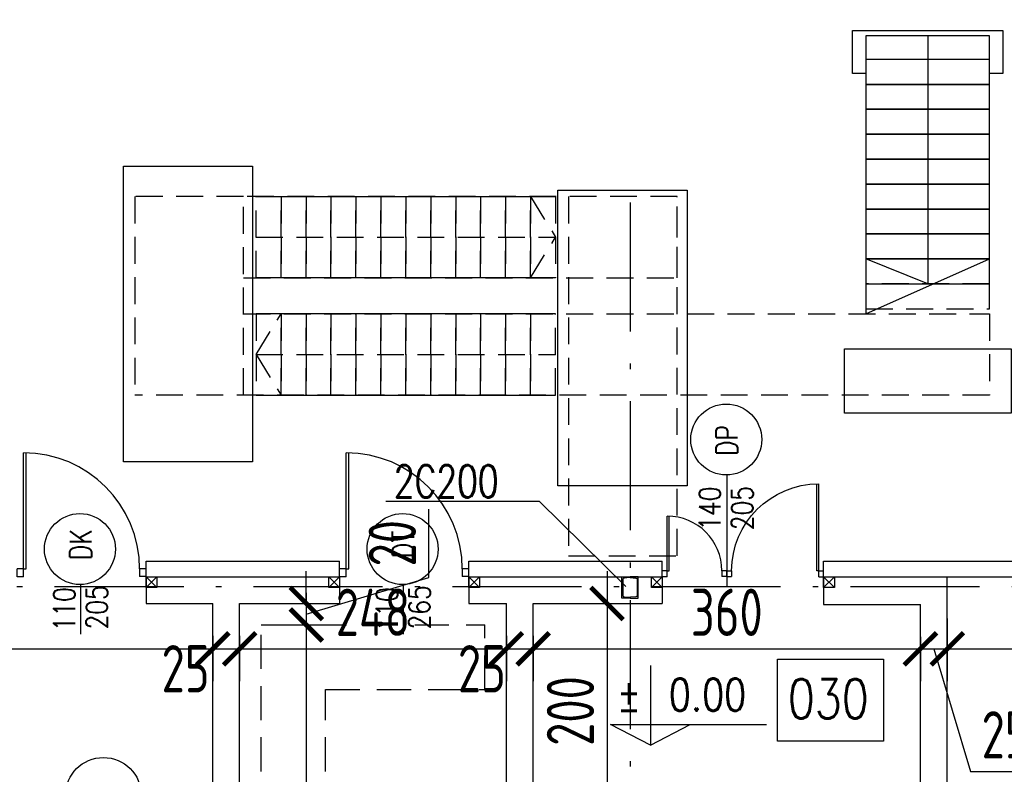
# Model space of a CAD drawing. Extents: x 153948 to 285449, y -89387 to -60195.
# Tile 49 of 101: x 249353 to 250268, y -75014 to -74312. Entities that reach past the tile are written whole.
import ezdxf
from ezdxf.enums import TextEntityAlignment as Align

# ---------------------------------------------------------------- set-up
doc = ezdxf.new("R2010")
doc.units = 0
doc.header["$LTSCALE"] = 100
doc.header["$MEASUREMENT"] = 0
doc.header["$PDMODE"] = 1
for name, pattern in [('ACAD_ISO10W100', [18.5, 12, -3, 0.5, -3]), ('DASHED2', [0.375, 0.25, -0.125]), ('HIDDEN2', [4.7625, 3.175, -1.5875])]:
    doc.linetypes.add(name, pattern=pattern)
doc.layers.get('0').update_dxf_attribs({"linetype": 'CONTINUOUS'})
doc.layers.get('DEFPOINTS').update_dxf_attribs({"linetype": 'CONTINUOUS'})
for name, color, linetype in [('1', 2, 'CONTINUOUS'), ('A-BUD-OP', 3, 'CONTINUOUS'), ('ALUMINIUM', 5, 'CONTINUOUS'), ('CEGLA', 4, 'CONTINUOUS'), ('DRZWI', 5, 'CONTINUOUS'), ('K-STA', 2, 'CONTINUOUS'), ('OPIS-POM', 2, 'CONTINUOUS'), ('OSIE', 8, 'ACAD_ISO10W100'), ('PANELE', 3, 'CONTINUOUS'), ('R-----OP', 2, 'CONTINUOUS'), ('SCHODY', 2, 'CONTINUOUS'), ('TEXT', 11, 'CONTINUOUS'), ('WIDOK', 11, 'CONTINUOUS'), ('WYMIARY', 1, 'CONTINUOUS')]:
    doc.layers.add(name, color=color, linetype=linetype)
doc.styles.add('DYBY-NORMALNY-0-8-N', font='ROMANS.SHX', dxfattribs={"width": 0.8})
doc.styles.add('STYLE2', font='isocp.shx', dxfattribs={"width": 0.8})
doc.styles.add('TXT3', font='SIMPLEX.SHX', dxfattribs={"width": 0.75, "height": 40})
doc.dimstyles.new('KRESKI_100', dxfattribs={"dimscale": 20, "dimtxt": 2.2, "dimasz": 1.5, "dimexe": 1.5, "dimexo": 1.5, "dimgap": 0.6, "dimtad": 1, "dimdec": 1, "dimrnd": 0.5, "dimdsep": 46, "dimtxsty": 'STYLE2', "dimblk1": 'ARCHTICK', "dimblk2": 'ARCHTICK', "dimsah": 1, "dimcen": 2.5, "dimdle": 1.5, "dimclrd": 10, "dimclre": 10, "dimclrt": 15, "dimadec": 0, "dimazin": 0, "dimtfac": 1, "dimtdec": 1, "dimtmove": 1, "dimatfit": 3, "dimldrblk": 'ARCHTICK', "dimfxl": 1.5, "dimfxlon": 1, "dimtolj": 1, "dimtzin": 0, "dimarcsym": 0})

# ---------------------------------------------------------------- blocks, each defined once
blk = doc.blocks.new('SC200X2')
at = {"layer": '1'}
for points in [[(-10, 7.5), (-10, 0), (-9.7, 0, 0.391021), (-9.11, 0.55), (-8.71, 5.56, -0.391021), (-7.56, 6.62), (7.56, 6.62, -0.391021), (8.71, 5.56), (9.11, 0.55, 0.391021), (9.7, 0), (10, 0), (10, 7.5)], [(-10, -7.5), (-10, 0), (-9.7, 0, -0.391021), (-9.11, -0.55), (-8.71, -5.56, 0.391021), (-7.56, -6.62), (7.56, -6.62, 0.391021), (8.71, -5.56), (9.11, -0.55, -0.391021), (9.7, 0), (10, 0), (10, -7.5)]]:
    blk.add_lwpolyline(points, format="xyb", close=True, dxfattribs=at)
blk = doc.blocks.new('D100')
at = {"layer": 'ALUMINIUM'}
for p, q in [((0, 0), (0, -6)), ((0, 0), (5, 0)), ((5, -5.96), (5, 0)), ((95.02, 0.04), (100.02, 0.04)), ((95.02, 0.04), (95.02, -5.96)), ((100.02, 0.04), (100.02, -5.96)), ((0, -6), (5, -6)), ((93, -5.96), (93, -95.93)), ((95.02, -5.96), (93, -5.96)), ((95, -5.96), (95, -95.96)), ((95.02, -5.96), (100.02, -5.96))]:
    blk.add_line(p, q, dxfattribs=at)
blk.add_arc((95, -5.96), 90, 180, 270, dxfattribs=at)
blk = doc.blocks.new('D90')
at = {"layer": 'ALUMINIUM'}
for p, q in [((-4.5, 0), (0, 0)), ((0, 0), (0, -5.4)), ((-90.02, -0.04), (-90.02, -5.44)), ((-90.02, -0.04), (-85.52, -0.04)), ((-90.02, -5.44), (-85.52, -5.44)), ((-85.52, -5.4), (-85.52, -0.04)), ((-6.32, -5.4), (-6.32, -86.38)), ((-4.5, -5.4), (-6.32, -5.4)), ((-4.52, -5.4), (-4.52, -86.4)), ((-4.5, 0), (-4.5, -5.4)), ((-4.5, -5.4), (0, -5.4))]:
    blk.add_line(p, q, dxfattribs=at)
blk.add_arc((-4.52, -5.4), 81, 180, 270, dxfattribs=at)
blk = doc.blocks.new('_ARCHTICK')
at = {"color": 0, "linetype": 'ByBlock', "const_width": 0.15}
blk.add_lwpolyline([(-0.5, -0.5), (0.5, 0.5)], dxfattribs=at)
blk = doc.blocks.new('*D81')
at = {"layer": 'DEFPOINTS', "color": 0, "ltscale": 0.1, "transparency": 16777216}
for p in [(260307.9, -71946.96), (248692.9, -74816.05), (260307.9, -74816.05)]:
    blk.add_point(p, dxfattribs=at)
at = {"layer": 'WYMIARY', "color": 10, "lineweight": -2, "ltscale": 0.1, "transparency": 16777216}
for p, q in [((248692.9, -71976.96), (248692.9, -71916.96)), ((260307.9, -71976.96), (260307.9, -71916.96)), ((248662.9, -71946.96), (260337.9, -71946.96))]:
    blk.add_line(p, q, dxfattribs=at)
at = {"layer": 'WYMIARY', "color": 10, "lineweight": -2, "ltscale": 0.1, "transparency": 16777216, "xscale": 30, "yscale": 30, "zscale": 30, "rotation": 180}
blk.add_blockref('_ARCHTICK', (248692.9, -71946.96), dxfattribs=at)
at = {"layer": 'WYMIARY', "color": 10, "lineweight": -2, "ltscale": 0.1, "transparency": 16777216, "xscale": 30, "yscale": 30, "zscale": 30}
blk.add_blockref('_ARCHTICK', (260307.9, -71946.96), dxfattribs=at)
at = {"layer": 'WYMIARY', "color": 15, "ltscale": 0.1, "transparency": 16777216, "insert": (254500.4, -71912.96), "char_height": 44, "attachment_point": 5, "style": 'STYLE2'}
blk.add_mtext('\\A1;11615', dxfattribs=at)
blk = doc.blocks.new('*D116')
at = {"layer": 'DEFPOINTS', "color": 0, "ltscale": 0.1, "transparency": 16777216}
for p in [(250520.4, -72186.96), (250520.4, -72266.96), (249920.4, -74482.32)]:
    blk.add_point(p, dxfattribs=at)
at = {"layer": 'WYMIARY', "color": 10, "lineweight": -2, "ltscale": 0.1, "transparency": 16777216}
for p, q in [((249920.4, -72216.96), (249920.4, -72156.96)), ((250520.4, -72216.96), (250520.4, -72156.96)), ((249890.4, -72186.96), (250550.4, -72186.96))]:
    blk.add_line(p, q, dxfattribs=at)
at = {"layer": 'WYMIARY', "color": 10, "lineweight": -2, "ltscale": 0.1, "transparency": 16777216, "xscale": 30, "yscale": 30, "zscale": 30, "rotation": 180}
blk.add_blockref('_ARCHTICK', (249920.4, -72186.96), dxfattribs=at)
at = {"layer": 'WYMIARY', "color": 10, "lineweight": -2, "ltscale": 0.1, "transparency": 16777216, "xscale": 30, "yscale": 30, "zscale": 30}
blk.add_blockref('_ARCHTICK', (250520.4, -72186.96), dxfattribs=at)
at = {"layer": 'WYMIARY', "color": 15, "ltscale": 0.1, "transparency": 16777216, "insert": (250220.4, -72152.96), "char_height": 44, "attachment_point": 5, "style": 'STYLE2'}
blk.add_mtext('\\A1;600', dxfattribs=at)
blk = doc.blocks.new('*D138')
at = {"layer": 'DEFPOINTS', "color": 0, "ltscale": 0.1, "transparency": 16777216}
for p in [(248732.4, -74855.55), (249532.4, -74855.49), (249532.4, -74897.7)]:
    blk.add_point(p, dxfattribs=at)
at = {"layer": 'WYMIARY', "color": 10, "lineweight": -2, "ltscale": 0.1, "transparency": 16777216}
for p, q in [((248732.4, -74885.55), (248732.4, -74927.7)), ((249532.4, -74885.49), (249532.4, -74927.7)), ((248702.4, -74897.7), (249562.4, -74897.7))]:
    blk.add_line(p, q, dxfattribs=at)
at = {"layer": 'WYMIARY', "color": 10, "lineweight": -2, "ltscale": 0.1, "transparency": 16777216, "xscale": 30, "yscale": 30, "zscale": 30, "rotation": 180}
blk.add_blockref('_ARCHTICK', (248732.4, -74897.7), dxfattribs=at)
at = {"layer": 'WYMIARY', "color": 10, "lineweight": -2, "ltscale": 0.1, "transparency": 16777216, "xscale": 30, "yscale": 30, "zscale": 30}
blk.add_blockref('_ARCHTICK', (249532.4, -74897.7), dxfattribs=at)
at = {"layer": 'WYMIARY', "color": 15, "ltscale": 0.1, "transparency": 16777216, "insert": (249132.4, -74863.7), "char_height": 44, "attachment_point": 5, "style": 'STYLE2'}
blk.add_mtext('\\A1;800', dxfattribs=at)
blk = doc.blocks.new('*D139')
at = {"layer": 'DEFPOINTS', "color": 0, "ltscale": 0.1, "transparency": 16777216}
for p in [(249532.4, -74855.49), (249557.4, -74855.49), (249557.4, -74897.7)]:
    blk.add_point(p, dxfattribs=at)
at = {"layer": 'WYMIARY', "color": 10, "lineweight": -2, "ltscale": 0.1, "transparency": 16777216}
for p, q in [((249532.4, -74885.49), (249532.4, -74927.7)), ((249557.4, -74885.49), (249557.4, -74927.7)), ((249502.4, -74897.7), (249587.4, -74897.7))]:
    blk.add_line(p, q, dxfattribs=at)
at = {"layer": 'WYMIARY', "color": 10, "lineweight": -2, "ltscale": 0.1, "transparency": 16777216, "xscale": 30, "yscale": 30, "zscale": 30, "rotation": 180}
blk.add_blockref('_ARCHTICK', (249532.4, -74897.7), dxfattribs=at)
at = {"layer": 'WYMIARY', "color": 10, "lineweight": -2, "ltscale": 0.1, "transparency": 16777216, "xscale": 30, "yscale": 30, "zscale": 30}
blk.add_blockref('_ARCHTICK', (249557.4, -74897.7), dxfattribs=at)
at = {"layer": 'WYMIARY', "color": 15, "ltscale": 0.1, "transparency": 16777216, "insert": (249507.13, -74916.2), "char_height": 44, "attachment_point": 5, "style": 'STYLE2'}
blk.add_mtext('\\A1;25', dxfattribs=at)
blk = doc.blocks.new('*D140')
at = {"layer": 'DEFPOINTS', "color": 0, "ltscale": 0.1, "transparency": 16777216}
for p in [(249557.4, -74855.49), (249805.4, -74855.49), (249805.4, -74897.7)]:
    blk.add_point(p, dxfattribs=at)
at = {"layer": 'WYMIARY', "color": 10, "lineweight": -2, "ltscale": 0.1, "transparency": 16777216}
for p, q in [((249557.4, -74885.49), (249557.4, -74927.7)), ((249805.4, -74885.49), (249805.4, -74927.7)), ((249527.4, -74897.7), (249835.4, -74897.7))]:
    blk.add_line(p, q, dxfattribs=at)
at = {"layer": 'WYMIARY', "color": 10, "lineweight": -2, "ltscale": 0.1, "transparency": 16777216, "xscale": 30, "yscale": 30, "zscale": 30, "rotation": 180}
blk.add_blockref('_ARCHTICK', (249557.4, -74897.7), dxfattribs=at)
at = {"layer": 'WYMIARY', "color": 10, "lineweight": -2, "ltscale": 0.1, "transparency": 16777216, "xscale": 30, "yscale": 30, "zscale": 30}
blk.add_blockref('_ARCHTICK', (249805.4, -74897.7), dxfattribs=at)
at = {"layer": 'WYMIARY', "color": 15, "ltscale": 0.1, "transparency": 16777216, "insert": (249681.4, -74863.7), "char_height": 44, "attachment_point": 5, "style": 'STYLE2'}
blk.add_mtext('\\A1;248', dxfattribs=at)
blk = doc.blocks.new('*D141')
at = {"layer": 'DEFPOINTS', "color": 0, "ltscale": 0.1, "transparency": 16777216}
for p in [(249805.4, -74855.49), (249830.4, -74855.49), (249830.4, -74897.7)]:
    blk.add_point(p, dxfattribs=at)
at = {"layer": 'WYMIARY', "color": 10, "lineweight": -2, "ltscale": 0.1, "transparency": 16777216}
for p, q in [((249805.4, -74885.49), (249805.4, -74927.7)), ((249830.4, -74885.49), (249830.4, -74927.7)), ((249775.4, -74897.7), (249860.4, -74897.7))]:
    blk.add_line(p, q, dxfattribs=at)
at = {"layer": 'WYMIARY', "color": 10, "lineweight": -2, "ltscale": 0.1, "transparency": 16777216, "xscale": 30, "yscale": 30, "zscale": 30, "rotation": 180}
blk.add_blockref('_ARCHTICK', (249805.4, -74897.7), dxfattribs=at)
at = {"layer": 'WYMIARY', "color": 10, "lineweight": -2, "ltscale": 0.1, "transparency": 16777216, "xscale": 30, "yscale": 30, "zscale": 30}
blk.add_blockref('_ARCHTICK', (249830.4, -74897.7), dxfattribs=at)
at = {"layer": 'WYMIARY', "color": 15, "ltscale": 0.1, "transparency": 16777216, "insert": (249782.69, -74916.2), "char_height": 44, "attachment_point": 5, "style": 'STYLE2'}
blk.add_mtext('\\A1;25', dxfattribs=at)
blk = doc.blocks.new('*D142')
at = {"layer": 'DEFPOINTS', "color": 0, "ltscale": 0.1, "transparency": 16777216}
for p in [(249830.4, -74855.49), (250190.4, -74856.49), (250190.4, -74897.7)]:
    blk.add_point(p, dxfattribs=at)
at = {"layer": 'WYMIARY', "color": 10, "lineweight": -2, "ltscale": 0.1, "transparency": 16777216}
for p, q in [((249830.4, -74885.49), (249830.4, -74927.7)), ((250190.4, -74886.49), (250190.4, -74927.7)), ((249800.4, -74897.7), (250220.4, -74897.7))]:
    blk.add_line(p, q, dxfattribs=at)
at = {"layer": 'WYMIARY', "color": 10, "lineweight": -2, "ltscale": 0.1, "transparency": 16777216, "xscale": 30, "yscale": 30, "zscale": 30, "rotation": 180}
blk.add_blockref('_ARCHTICK', (249830.4, -74897.7), dxfattribs=at)
at = {"layer": 'WYMIARY', "color": 10, "lineweight": -2, "ltscale": 0.1, "transparency": 16777216, "xscale": 30, "yscale": 30, "zscale": 30}
blk.add_blockref('_ARCHTICK', (250190.4, -74897.7), dxfattribs=at)
at = {"layer": 'WYMIARY', "color": 15, "ltscale": 0.1, "transparency": 16777216, "insert": (250010.4, -74863.7), "char_height": 44, "attachment_point": 5, "style": 'STYLE2'}
blk.add_mtext('\\A1;360', dxfattribs=at)
blk = doc.blocks.new('*D143')
at = {"layer": 'DEFPOINTS', "color": 0, "ltscale": 0.1, "transparency": 16777216}
for p in [(250215.4, -74839.55), (250190.4, -74856.49), (250215.4, -74897.7)]:
    blk.add_point(p, dxfattribs=at)
at = {"layer": 'WYMIARY', "color": 10, "lineweight": -2, "ltscale": 0.1, "transparency": 16777216}
for p, q in [((250215.4, -74869.55), (250215.4, -74927.7)), ((250190.4, -74886.49), (250190.4, -74927.7)), ((250160.4, -74897.7), (250245.4, -74897.7)), ((250202.9, -74897.7), (250237.11, -75011.72)), ((250237.11, -75011.72), (250302.18, -75011.72))]:
    blk.add_line(p, q, dxfattribs=at)
at = {"layer": 'WYMIARY', "color": 10, "lineweight": -2, "ltscale": 0.1, "transparency": 16777216, "xscale": 30, "yscale": 30, "zscale": 30, "rotation": 180}
blk.add_blockref('_ARCHTICK', (250190.4, -74897.7), dxfattribs=at)
at = {"layer": 'WYMIARY', "color": 10, "lineweight": -2, "ltscale": 0.1, "transparency": 16777216, "xscale": 30, "yscale": 30, "zscale": 30}
blk.add_blockref('_ARCHTICK', (250215.4, -74897.7), dxfattribs=at)
at = {"layer": 'WYMIARY', "color": 15, "ltscale": 0.1, "transparency": 16777216, "insert": (250269.64, -74977.71), "char_height": 44, "attachment_point": 5, "style": 'STYLE2'}
blk.add_mtext('\\A1;25', dxfattribs=at)
blk = doc.blocks.new('*D144')
at = {"layer": 'DEFPOINTS', "color": 0, "ltscale": 0.1, "transparency": 16777216}
for p in [(250215.4, -74839.55), (252770.4, -74839.55), (252770.4, -74897.7)]:
    blk.add_point(p, dxfattribs=at)
at = {"layer": 'WYMIARY', "color": 10, "lineweight": -2, "ltscale": 0.1, "transparency": 16777216}
for p, q in [((250215.4, -74869.55), (250215.4, -74927.7)), ((252770.4, -74869.55), (252770.4, -74927.7)), ((250185.4, -74897.7), (252800.4, -74897.7))]:
    blk.add_line(p, q, dxfattribs=at)
at = {"layer": 'WYMIARY', "color": 10, "lineweight": -2, "ltscale": 0.1, "transparency": 16777216, "xscale": 30, "yscale": 30, "zscale": 30, "rotation": 180}
blk.add_blockref('_ARCHTICK', (250215.4, -74897.7), dxfattribs=at)
at = {"layer": 'WYMIARY', "color": 10, "lineweight": -2, "ltscale": 0.1, "transparency": 16777216, "xscale": 30, "yscale": 30, "zscale": 30}
blk.add_blockref('_ARCHTICK', (252770.4, -74897.7), dxfattribs=at)
at = {"layer": 'WYMIARY', "color": 15, "ltscale": 0.1, "transparency": 16777216, "insert": (251492.9, -74863.7), "char_height": 44, "attachment_point": 5, "style": 'STYLE2'}
blk.add_mtext('\\A1;2555', dxfattribs=at)
blk = doc.blocks.new('*D160')
at = {"layer": 'DEFPOINTS', "color": 0, "ltscale": 0.1, "transparency": 16777216}
for p in [(249557.4, -74855.49), (249577.4, -74875.49), (249619.39, -74875.49)]:
    blk.add_point(p, dxfattribs=at)
at = {"layer": 'WYMIARY', "color": 10, "lineweight": -2, "ltscale": 0.1, "transparency": 16777216}
for p, q in [((249733.4, -74831.29), (249733.4, -74767.65)), ((249619.39, -74855.49), (249619.39, -74825.49)), ((249619.39, -74865.49), (249733.4, -74831.29)), ((249589.39, -74855.49), (249649.39, -74855.49)), ((249619.39, -74855.49), (249619.39, -74875.49)), ((249619.39, -74855.49), (249619.39, -74875.49)), ((249607.4, -74875.49), (249649.39, -74875.49)), ((249619.39, -74875.49), (249619.39, -74905.49))]:
    blk.add_line(p, q, dxfattribs=at)
at = {"layer": 'WYMIARY', "color": 10, "lineweight": -2, "ltscale": 0.1, "transparency": 16777216, "xscale": 30, "yscale": 30, "zscale": 30}
for p, rotation in [((249619.39, -74855.49), 270), ((249619.39, -74875.49), 90)]:
    blk.add_blockref('_ARCHTICK', p, dxfattribs=dict(at, rotation=rotation))
at = {"layer": 'WYMIARY', "color": 15, "ltscale": 0.1, "transparency": 16777216, "insert": (249699.4, -74799.47), "char_height": 44, "attachment_point": 5, "rotation": 90, "style": 'STYLE2'}
blk.add_mtext('\\A1;20', dxfattribs=at)
blk = doc.blocks.new('*D161')
at = {"layer": 'DEFPOINTS', "color": 0, "ltscale": 0.1, "transparency": 16777216}
for p in [(249577.4, -74875.49), (249577.4, -75535.55), (249619.39, -75535.55)]:
    blk.add_point(p, dxfattribs=at)
at = {"layer": 'WYMIARY', "color": 10, "lineweight": -2, "ltscale": 0.1, "transparency": 16777216}
for p, q in [((249619.39, -74845.49), (249619.39, -75565.55)), ((249607.4, -74875.49), (249649.39, -74875.49)), ((249607.4, -75535.55), (249649.39, -75535.55))]:
    blk.add_line(p, q, dxfattribs=at)
at = {"layer": 'WYMIARY', "color": 10, "lineweight": -2, "ltscale": 0.1, "transparency": 16777216, "xscale": 30, "yscale": 30, "zscale": 30}
for p, rotation in [((249619.39, -74875.49), 90), ((249619.39, -75535.55), 270)]:
    blk.add_blockref('_ARCHTICK', p, dxfattribs=dict(at, rotation=rotation))
at = {"layer": 'WYMIARY', "color": 15, "ltscale": 0.1, "transparency": 16777216, "insert": (249585.39, -75205.52), "char_height": 44, "attachment_point": 5, "rotation": 90, "style": 'STYLE2'}
blk.add_mtext('\\A1;660', dxfattribs=at)
blk = doc.blocks.new('*D163')
at = {"layer": 'DEFPOINTS', "color": 0, "ltscale": 0.1, "transparency": 16777216}
for p in [(249830.4, -74855.49), (249830.4, -75055.49), (249899.03, -75055.49)]:
    blk.add_point(p, dxfattribs=at)
at = {"layer": 'WYMIARY', "color": 10, "lineweight": -2, "ltscale": 0.1, "transparency": 16777216}
for p, q in [((249899.03, -74825.49), (249899.03, -75085.49)), ((249869.03, -74855.49), (249929.03, -74855.49)), ((249869.03, -75055.49), (249929.03, -75055.49))]:
    blk.add_line(p, q, dxfattribs=at)
at = {"layer": 'WYMIARY', "color": 10, "lineweight": -2, "ltscale": 0.1, "transparency": 16777216, "xscale": 30, "yscale": 30, "zscale": 30}
for p, rotation in [((249899.03, -74855.49), 90), ((249899.03, -75055.49), 270)]:
    blk.add_blockref('_ARCHTICK', p, dxfattribs=dict(at, rotation=rotation))
at = {"layer": 'WYMIARY', "color": 15, "ltscale": 0.1, "transparency": 16777216, "insert": (249865.03, -74955.49), "char_height": 44, "attachment_point": 5, "rotation": 90, "style": 'STYLE2'}
blk.add_mtext('\\A1;200', dxfattribs=at)

msp = doc.modelspace()

# ---------------------------------------------------------------- linework, layer by layer
at = {"layer": 'A-BUD-OP'}
for p, q in [((249939.42, -74913.33), (249939.42, -74987.39)), ((249902.37, -74968.07), (250047.35, -74968.07)), ((249939.42, -74987.39), (249902.37, -74968.07)), ((249939.42, -74987.39), (249976.47, -74968.07))]:
    msp.add_line(p, q, dxfattribs=at)
at = {"layer": 'ALUMINIUM'}
for p, q in [((249954.92, -74825.15), (249954.92, -74774.19)), ((249956.72, -74825.15), (249956.72, -74774.22)), ((249950.4, -74830.55), (249950.4, -74825.15)), ((249954.9, -74825.15), (249950.4, -74825.15)), ((249954.9, -74830.55), (249954.9, -74825.15)), ((249954.9, -74825.15), (249956.72, -74825.15)), ((250010.38, -74825.11), (250005.88, -74825.11)), ((250005.88, -74825.15), (250005.88, -74830.51)), ((250010.38, -74830.51), (250010.38, -74825.11)), ((249954.9, -74830.55), (249950.4, -74830.55)), ((250010.38, -74830.51), (250005.88, -74830.51))]:
    msp.add_line(p, q, dxfattribs=at)
at = {"layer": 'CEGLA', "ltscale": 0.2}
for p, q in [((249470.4, -74830.49), (249470.4, -74855.49)), ((249650.4, -74830.55), (249650.4, -74855.55)), ((249770.4, -74830.55), (249770.4, -74855.55)), ((249950.4, -74830.55), (249950.4, -74855.55)), ((250100.4, -74831.55), (250100.4, -74856.55))]:
    msp.add_line(p, q, dxfattribs=at)
at = {"layer": 'CEGLA', "ltscale": 0.5}
for p, q in [((250215.4, -76110.55), (250215.4, -74830.55)), ((249470.4, -74855.49), (249532.4, -74855.49)), ((249532.4, -75555.55), (249532.4, -74855.49)), ((249557.4, -75555.55), (249557.4, -74855.49)), ((249557.4, -74855.49), (249650.4, -74855.49)), ((249770.4, -74855.49), (249805.4, -74855.49)), ((249805.4, -75555.55), (249805.4, -74855.49)), ((249830.4, -75555.55), (249830.4, -74855.49)), ((249830.4, -74855.49), (249950.4, -74855.49)), ((250100.4, -74856.49), (250190.4, -74856.49)), ((250190.4, -75555.55), (250190.4, -74856.49))]:
    msp.add_line(p, q, dxfattribs=at)
at = {"layer": 'DRZWI', "ltscale": 0.2}
msp.add_arc((249954.92, -74825.15), 50.96, 0, 90, dxfattribs=at)
at = {"layer": 'K-STA', "ltscale": 0.1}
for p, q in [((249480.4, -74840.55), (249470.4, -74830.55)), ((249480.4, -74830.55), (249470.4, -74840.55)), ((249650.4, -74840.55), (249640.4, -74830.55)), ((249650.4, -74830.55), (249640.4, -74840.55)), ((249780.4, -74840.55), (249770.4, -74830.55)), ((249780.4, -74830.55), (249770.4, -74840.55)), ((249950.4, -74830.55), (249940.4, -74840.55)), ((249950.4, -74840.55), (249940.4, -74830.55)), ((250110.4, -74830.55), (250100.4, -74840.55)), ((250110.4, -74840.55), (250100.4, -74830.55))]:
    msp.add_line(p, q, dxfattribs=at)
at = {"layer": 'K-STA'}
for points in [[(249480.4, -74840.55), (249470.4, -74840.55), (249470.4, -74830.55), (249480.4, -74830.55)], [(249650.4, -74840.55), (249640.4, -74840.55), (249640.4, -74830.55), (249650.4, -74830.55)], [(249780.4, -74840.55), (249770.4, -74840.55), (249770.4, -74830.55), (249780.4, -74830.55)], [(249950.4, -74840.55), (249940.4, -74840.55), (249940.4, -74830.55), (249950.4, -74830.55)], [(250110.4, -74840.55), (250100.4, -74840.55), (250100.4, -74830.55), (250110.4, -74830.55)]]:
    msp.add_lwpolyline(points, close=True, dxfattribs=at)
at = {"layer": 'OPIS-POM'}
msp.add_lwpolyline([(250057.54, -74907.27), (250156.21, -74907.27), (250156.21, -74983.58), (250057.54, -74983.58)], close=True, dxfattribs=at)
at = {"layer": 'OSIE', "ltscale": 0.1}
for p, q in [((249920.4, -74482.32), (249920.4, -75469.12)), ((247720.4, -74839.55), (263229.19, -74839.55))]:
    msp.add_line(p, q, dxfattribs=at)
at = {"layer": 'PANELE', "ltscale": 0.5}
for p, q in [((249470.4, -74830.55), (249470.4, -74816.05)), ((249470.4, -74816.05), (249650.4, -74816.05)), ((249650.4, -74830.55), (249650.4, -74816.05)), ((249770.4, -74830.55), (249770.4, -74816.05)), ((249770.4, -74816.05), (249950.4, -74816.05)), ((249950.4, -74830.55), (249950.4, -74816.05)), ((250100.4, -74830.55), (250100.4, -74816.05)), ((250100.4, -74816.05), (253620.4, -74816.05)), ((249470.4, -74830.55), (249650.4, -74830.55)), ((249770.4, -74830.55), (249950.4, -74830.55)), ((250100.4, -74830.55), (253620.4, -74830.55))]:
    msp.add_line(p, q, dxfattribs=at)
at = {"layer": 'R-----OP'}
for points in [[(250010.38, -74735.39), (250010.38, -74839.55)], [(249409.4, -74837.28), (249409.4, -74884.13)], [(249709.4, -74837.28), (249709.4, -74884.13)]]:
    msp.add_lwpolyline(points, dxfattribs=at)
for centre, radius in [((250009.91, -74702.9), 33), ((249408.92, -74804.84), 33), ((249708.92, -74804.84), 33), ((249430.73, -75033.97), 35.19)]:
    msp.add_circle(centre, radius, dxfattribs=at)
at = {"layer": 'SCHODY', "ltscale": 0.5}
for p, q in [((250197.2, -74327.21), (250197.2, -74558.05)), ((250197.2, -74558.05), (250139.7, -74534.85))]:
    msp.add_line(p, q, dxfattribs=at)
at = {"layer": 'SCHODY', "linetype": 'DASHED2'}
for p, q in [((249827.93, -74476.83), (249851.13, -74514.59)), ((249572.73, -74514.59), (249851.13, -74514.59)), ((249827.93, -74552.34), (249851.13, -74514.59)), ((249572.73, -74623.8), (249595.93, -74586.05)), ((249572.73, -74623.8), (249851.13, -74623.8)), ((249572.73, -74623.8), (249595.93, -74661.56))]:
    msp.add_line(p, q, dxfattribs=at)
at = {"layer": 'SCHODY', "ltscale": 0.5}
msp.add_lwpolyline([(250139.7, -74362.47), (250127.2, -74362.47), (250127.2, -74322.47), (250267.2, -74322.47), (250267.2, -74362.47), (250254.7, -74362.47)], dxfattribs=at)
for points in [[(250254.7, -74327.21), (250139.7, -74327.21), (250139.7, -74586.05), (250254.7, -74534.85)], [(250254.7, -74349.25), (250139.7, -74349.25), (250139.7, -74372.45), (250254.7, -74372.45)], [(250254.7, -74372.45), (250139.7, -74372.45), (250139.7, -74395.65), (250254.7, -74395.65)], [(250254.7, -74395.65), (250139.7, -74395.65), (250139.7, -74418.85), (250254.7, -74418.85)], [(250254.7, -74418.85), (250139.7, -74418.85), (250139.7, -74442.05), (250254.7, -74442.05)], [(249569.44, -74723.55), (249449.44, -74723.55), (249449.44, -74448.55), (249569.44, -74448.55)], [(250254.7, -74442.05), (250139.7, -74442.05), (250139.7, -74465.25), (250254.7, -74465.25)], [(250254.7, -74465.25), (250139.7, -74465.25), (250139.7, -74488.45), (250254.7, -74488.45)], [(249973.4, -74746.05), (249853.4, -74746.05), (249853.4, -74471.05), (249973.4, -74471.05)], [(250254.7, -74488.45), (250139.7, -74488.45), (250139.7, -74511.65), (250254.7, -74511.65)], [(250254.7, -74511.65), (250139.7, -74511.65), (250139.7, -74534.85), (250254.7, -74534.85)], [(250254.7, -74534.85), (250139.7, -74534.85), (250139.7, -74558.05), (250254.7, -74558.05)], [(250274.7, -74678.55), (250119.7, -74678.55), (250119.7, -74618.55), (250274.7, -74618.55)]]:
    msp.add_lwpolyline(points, close=True, dxfattribs=at)
at = {"layer": 'SCHODY', "linetype": 'DASHED2'}
for points in [[(249561.03, -74661.56), (249561.03, -74476.83), (249459.84, -74476.83), (249459.84, -74661.56)], [(249561.03, -74552.34), (249964.32, -74552.34), (249964.32, -74476.83), (249561.03, -74476.83)], [(249561.03, -74586.05), (250254.7, -74586.05), (250254.7, -74661.56), (249459.84, -74661.56)]]:
    msp.add_lwpolyline(points, dxfattribs=at)
for points in [[(249595.93, -74476.83), (249595.93, -74552.34), (249572.73, -74552.34), (249572.73, -74476.83)], [(249619.13, -74476.83), (249619.13, -74552.34), (249595.93, -74552.34), (249595.93, -74476.83)], [(249642.33, -74476.83), (249642.33, -74552.34), (249619.13, -74552.34), (249619.13, -74476.83)], [(249665.53, -74476.83), (249665.53, -74552.34), (249642.33, -74552.34), (249642.33, -74476.83)], [(249688.73, -74476.83), (249688.73, -74552.34), (249665.53, -74552.34), (249665.53, -74476.83)], [(249711.93, -74476.83), (249711.93, -74552.34), (249688.73, -74552.34), (249688.73, -74476.83)], [(249735.13, -74476.83), (249735.13, -74552.34), (249711.93, -74552.34), (249711.93, -74476.83)], [(249758.33, -74476.83), (249758.33, -74552.34), (249735.13, -74552.34), (249735.13, -74476.83)], [(249781.53, -74476.83), (249781.53, -74552.34), (249758.33, -74552.34), (249758.33, -74476.83)], [(249804.73, -74476.83), (249804.73, -74552.34), (249781.53, -74552.34), (249781.53, -74476.83)], [(249827.93, -74476.83), (249827.93, -74552.34), (249804.73, -74552.34), (249804.73, -74476.83)], [(249851.13, -74476.83), (249851.13, -74552.34), (249827.93, -74552.34), (249827.93, -74476.83)], [(249964.32, -74476.83), (249863.13, -74476.83), (249863.13, -74811.18), (249964.32, -74811.18)], [(250254.7, -74558.05), (250139.7, -74558.05), (250139.7, -74581.25), (250254.7, -74581.25)], [(249595.93, -74661.56), (249595.93, -74586.05), (249572.73, -74586.05), (249572.73, -74661.56)], [(249619.13, -74661.56), (249619.13, -74586.05), (249595.93, -74586.05), (249595.93, -74661.56)], [(249642.33, -74661.56), (249642.33, -74586.05), (249619.13, -74586.05), (249619.13, -74661.56)], [(249665.53, -74661.56), (249665.53, -74586.05), (249642.33, -74586.05), (249642.33, -74661.56)], [(249688.73, -74661.56), (249688.73, -74586.05), (249665.53, -74586.05), (249665.53, -74661.56)], [(249711.93, -74661.56), (249711.93, -74586.05), (249688.73, -74586.05), (249688.73, -74661.56)], [(249735.13, -74661.56), (249735.13, -74586.05), (249711.93, -74586.05), (249711.93, -74661.56)], [(249758.33, -74661.56), (249758.33, -74586.05), (249735.13, -74586.05), (249735.13, -74661.56)], [(249781.53, -74661.56), (249781.53, -74586.05), (249758.33, -74586.05), (249758.33, -74661.56)], [(249804.73, -74661.56), (249804.73, -74586.05), (249781.53, -74586.05), (249781.53, -74661.56)], [(249827.93, -74661.56), (249827.93, -74586.05), (249804.73, -74586.05), (249804.73, -74661.56)], [(249851.13, -74661.56), (249851.13, -74586.05), (249827.93, -74586.05), (249827.93, -74661.56)]]:
    msp.add_lwpolyline(points, close=True, dxfattribs=at)
at = {"layer": 'TEXT'}
for p, q in [((249836.34, -74760.45), (249693.45, -74760.45)), ((249916.65, -74839.55), (249836.34, -74760.45))]:
    msp.add_line(p, q, dxfattribs=at)
at = {"layer": 'WIDOK', "linetype": 'HIDDEN2', "ltscale": 0.1}
for p, q in [((249577.4, -74875.49), (249785.4, -74875.49)), ((249577.4, -75535.55), (249577.4, -74875.49)), ((249785.4, -74935.49), (249785.4, -74875.49)), ((249637.4, -75535.55), (249637.4, -74935.49)), ((249637.4, -74935.49), (249785.4, -74935.49))]:
    msp.add_line(p, q, dxfattribs=at)

# ---------------------------------------------------------------- block references
at = {"layer": 'DRZWI', "ltscale": 0.2, "xscale": 1.200000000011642, "yscale": 1.200000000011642, "zscale": 1.200000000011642, "rotation": 180}
for p in [(249470.43, -74830.49), (249770.43, -74830.49)]:
    msp.add_blockref('D100', p, dxfattribs=at)
at = {"layer": 'DRZWI', "ltscale": 0.2, "xscale": -1, "rotation": 180}
msp.add_blockref('D90', (250100.4, -74830.55), dxfattribs=at)
at = {"layer": 'K-STA', "ltscale": 0.5, "rotation": 270}
msp.add_blockref('SC200X2', (249920.4, -74840.55), dxfattribs=at)

# ---------------------------------------------------------------- texts
at = {"layer": 'A-BUD-OP', "style": 'DYBY-NORMALNY-0-8-N', "width": 0.8}
for s, p in [('%%p', (249908.2, -74955.32)), ('0.00', (249956.52, -74955.32))]:
    msp.add_text(s, height=30, dxfattribs=at).set_placement(p)
at = {"layer": 'OPIS-POM', "style": 'DYBY-NORMALNY-0-8-N', "width": 0.8}
msp.add_text('030', height=36.562, dxfattribs=at).set_placement((250104.75, -74944.09), align=Align.MIDDLE)
at = {"layer": 'R-----OP', "color": 2, "style": 'DYBY-NORMALNY-0-8-N', "width": 0.8}
for s, p in [('DP', (250010.43, -74703.76)), ('DK', (249409.59, -74800.63)), ('DT', (249709.59, -74800.63))]:
    msp.add_text(s, height=20, rotation=90, dxfattribs=at).set_placement(p, align=Align.MIDDLE_CENTER)
for s, p in [('140', (250004.66, -74787.77)), ('205', (250034.76, -74787.32))]:
    msp.add_text(s, height=20, rotation=90, dxfattribs=at).set_placement(p)
for s, p in [('110', (249394.4, -74860.91)), ('205', (249424.61, -74859.07)), ('110', (249694.4, -74860.91)), ('265', (249724.61, -74859.07))]:
    msp.add_text(s, height=20, rotation=90, dxfattribs=at).set_placement(p, align=Align.MIDDLE)
at = {"layer": 'TEXT', "style": 'TXT3', "width": 0.75}
msp.add_text('2C200', height=30, dxfattribs=at).set_placement((249700.78, -74756.79))

# ---------------------------------------------------------------- dimensions: what is measured, and where the dimension line sits
at = {"layer": 'WYMIARY', "ltscale": 0.1}
for base, p1, p2, picture, middle in [((260307.9, -71946.96), (248692.9, -74816.05), (260307.9, -74816.05), '*D81', (254500.4, -71912.96)), ((250520.4, -72186.96), (249920.4, -74482.32), (250520.4, -72266.96), '*D116', (250220.4, -72152.96)), ((249532.4, -74897.7), (248732.4, -74855.55), (249532.4, -74855.49), '*D138', (249132.4, -74863.7)), ((249805.4, -74897.7), (249557.4, -74855.49), (249805.4, -74855.49), '*D140', (249681.4, -74863.7)), ((250190.4, -74897.7), (249830.4, -74855.49), (250190.4, -74856.49), '*D142', (250010.4, -74863.7)), ((252770.4, -74897.7), (250215.4, -74839.55), (252770.4, -74839.55), '*D144', (251492.9, -74863.7)), ((250215.4, -74897.7), (250190.4, -74856.49), (250215.4, -74839.55), '*D143', (250249.11, -74977.71))]:
    dim = msp.add_linear_dim(base=base, p1=p1, p2=p2, dimstyle='KRESKI_100', dxfattribs=at)
    dim.commit()
    dim.dimension.update_dxf_attribs({"geometry": picture, "text_midpoint": middle})
for base, p1, p2, picture, middle in [((249619.39, -74875.49), (249557.4, -74855.49), (249577.4, -74875.49), '*D160', (249699.4, -74819.29)), ((249899.03, -75055.49), (249830.4, -74855.49), (249830.4, -75055.49), '*D163', (249865.03, -74955.49)), ((249619.39, -75535.55), (249577.4, -74875.49), (249577.4, -75535.55), '*D161', (249585.39, -75205.52))]:
    dim = msp.add_linear_dim(base=base, p1=p1, p2=p2, angle=90, dimstyle='KRESKI_100', dxfattribs=at)
    dim.commit()
    dim.dimension.update_dxf_attribs({"geometry": picture, "text_midpoint": middle})
for base, p1, p2, picture, middle in [((249557.4, -74897.7), (249532.4, -74855.49), (249557.4, -74855.49), '*D139', (249507.13, -74950.21)), ((249830.4, -74897.7), (249805.4, -74855.49), (249830.4, -74855.49), '*D141', (249782.69, -74950.21))]:
    dim = msp.add_linear_dim(base=base, p1=p1, p2=p2, dimstyle='KRESKI_100', dxfattribs=at)
    dim.commit()
    dim.dimension.update_dxf_attribs({"geometry": picture, "text_midpoint": middle, "dimtype": 160})

doc.saveas('drawing.dxf')
